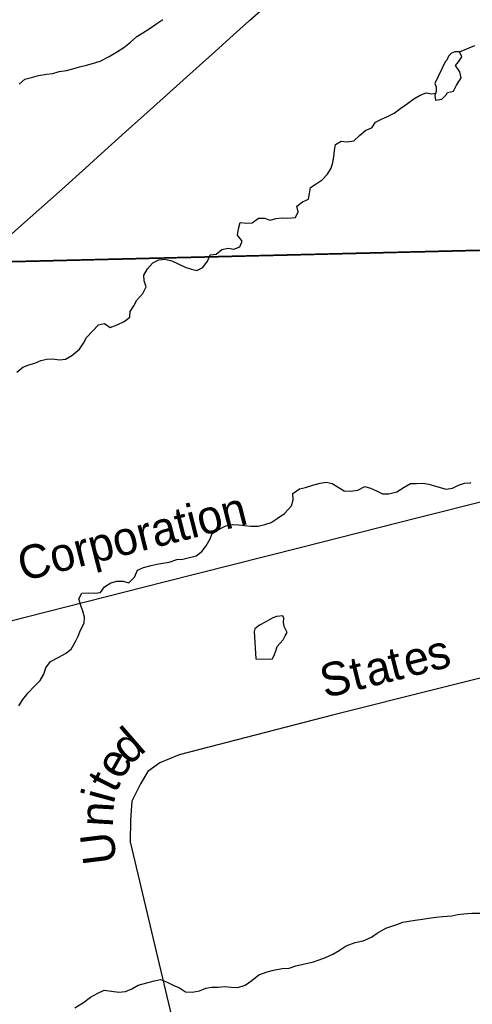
# Model space of a CAD drawing. Header units: feet. Extents: x 2113747 to 2516209, y 960708 to 1356798.
# Tile 127 of 253: x 2328583 to 2332625, y 1162361 to 1171152. Entities that reach past the tile are written whole.
import ezdxf

# ---------------------------------------------------------------- set-up
doc = ezdxf.new("R2010")
doc.units = ezdxf.units.FT
doc.header["$LTSCALE"] = 50
doc.header["$MEASUREMENT"] = 0
doc.linetypes.add('OhDOT_USTN3', pattern=[0.22, 0.165, -0.055])
doc.linetypes.add('rr2', pattern=[0])
for name, color, linetype in [('0_Xref', 7, 'Continuous'), ('GM_X_Minor_Lake', 5, 'Continuous'), ('GM_X_Minor_River', 5, 'Continuous'), ('GM_X_Rail_Line', 251, 'rr2'), ('GM_X_Rail_Line_Text', 251, 'Continuous'), ('GM_X_State_Route', 1, 'Continuous'), ('GM_X_Township', 251, 'OhDOT_USTN3')]:
    doc.layers.add(name, color=color, linetype=linetype)
doc.styles.add('Styledgn030', font='dgn030.shx')

# ---------------------------------------------------------------- blocks, each defined once
blk = doc.blocks.new('POR')
at = {"layer": 'GM_X_Minor_Lake'}
for p, q in [((2332383.059999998, 1170776.53), (2332291.229999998, 1170582.97)), ((2330693.119999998, 1165446.07), (2330839.149999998, 1165441.77))]:
    blk.add_line(p, q, dxfattribs=at)
at = {"layer": 'GM_X_Minor_Lake', "flags": 128}
for points in [[(2332291.229999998, 1170582.97), (2332301.589999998, 1170551.01), (2332302.029999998, 1170510.92), (2332290.439999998, 1170474.7), (2332296.909999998, 1170432.67), (2332352.799999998, 1170441.35), (2332390.369999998, 1170479.88), (2332404.119999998, 1170502.1), (2332455.999999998, 1170512.73), (2332483.389999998, 1170567.19), (2332526.659999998, 1170631.85), (2332512.049999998, 1170685.81), (2332475.439999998, 1170741.52), (2332503.049999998, 1170775.92), (2332532.539999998, 1170820.38), (2332510.059999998, 1170864.23), (2332470.049999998, 1170865.77), (2332440.189999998, 1170853.38), (2332412.489999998, 1170826.99), (2332398.889999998, 1170790.75), (2332383.059999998, 1170776.53)], [(2330839.149999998, 1165441.77), (2330845.019999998, 1165453.87), (2330856.789999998, 1165474.05), (2330870.289999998, 1165518.31), (2330883.879999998, 1165554.55), (2330907.559999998, 1165582.89), (2330937.189999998, 1165615.32), (2330954.769999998, 1165651.6), (2330970.429999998, 1165681.85), (2330945.849999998, 1165733.69), (2330939.399999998, 1165773.71), (2330942.989999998, 1165809.83), (2330932.769999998, 1165829.75), (2330876.849999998, 1165823.09), (2330844.999999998, 1165810.69), (2330781.389999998, 1165775.87), (2330723.719999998, 1165747.12), (2330684.099999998, 1165714.58), (2330678.389999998, 1165688.45), (2330693.119999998, 1165446.07)]]:
    blk.add_lwpolyline(points, dxfattribs=at)
at = {"layer": 'GM_X_Minor_River', "flags": 128}
for points in [[(2328577.739999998, 1170577.33), (2328629.229999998, 1170622.05), (2328689.089999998, 1170634.78), (2328750.869999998, 1170653.56), (2328822.709999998, 1170666.43), (2328880.649999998, 1170671.13), (2328934.469999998, 1170687.8), (2329000.339999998, 1170698.61), (2329058.159999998, 1170713.32), (2329115.969999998, 1170730.04), (2329179.799999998, 1170744.82), (2329233.639999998, 1170759.5), (2329301.369999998, 1170782.34), (2329380.899999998, 1170823.38), (2329456.389999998, 1170868.38), (2329511.999999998, 1170903.13), (2329571.469999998, 1170949.93), (2329628.889999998, 1171000.74), (2329682.499999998, 1171035.45), (2329738.099999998, 1171070.18), (2329807.569999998, 1171117.12), (2329861.149999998, 1171153.85)], [(2332510.059999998, 1170864.23), (2332647.599999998, 1170921.85)], [(2329682.559999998, 1168707.84), (2329711.899999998, 1168766.32), (2329695.299999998, 1168820.26), (2329690.739999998, 1168870.32), (2329724.099999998, 1168926.84), (2329773.479999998, 1168981.55), (2329827.179999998, 1169008.25), (2329879.109999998, 1169012.87), (2329943.249999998, 1168999.59), (2330005.579999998, 1168970.26), (2330059.869999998, 1168942.82), (2330116.089999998, 1168923.44), (2330166.179999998, 1168914), (2330219.879999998, 1168940.7), (2330259.239999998, 1168997.3), (2330284.599999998, 1169053.73), (2330336.549999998, 1169058.35), (2330388.079999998, 1169099.06), (2330443.939999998, 1169111.74), (2330494.009999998, 1169104.31), (2330547.789999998, 1169122.99), (2330569.229999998, 1169173.36), (2330528.629999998, 1169227.01), (2330535.999999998, 1169283.24), (2330551.339999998, 1169341.55), (2330607.419999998, 1169334.2), (2330659.369999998, 1169338.82), (2330716.889999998, 1169379.59), (2330768.889999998, 1169380.2), (2330819.089999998, 1169360.75), (2330870.929999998, 1169375.38), (2330926.849999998, 1169382.06), (2330978.849999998, 1169380.66), (2331046.789999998, 1169385.47), (2331070.219999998, 1169435.87), (2331057.639999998, 1169487.85), (2331109.219999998, 1169524.54), (2331160.939999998, 1169549.21), (2331170.379999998, 1169599.44), (2331179.769999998, 1169653.68), (2331231.399999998, 1169686.36), (2331284.999999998, 1169721.07), (2331332.409999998, 1169773.76), (2331363.819999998, 1169826.26), (2331379.249999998, 1169876.55), (2331388.689999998, 1169926.79), (2331394.039999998, 1169985), (2331403.449999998, 1170037.23), (2331455.129999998, 1170065.91), (2331505.179999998, 1170060.49), (2331567.039999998, 1170071.23), (2331618.519999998, 1170117.95), (2331673.969999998, 1170166.72), (2331727.749999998, 1170185.4), (2331761.159999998, 1170237.92), (2331814.859999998, 1170264.61), (2331874.569999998, 1170289.37), (2331928.239999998, 1170318.07), (2331985.739999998, 1170362.86), (2332047.269999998, 1170403.68), (2332102.799999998, 1170444.42), (2332160.409999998, 1170479.18), (2332212.189999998, 1170497.84), (2332264.269999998, 1170490.43), (2332297.609999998, 1170497.1)], [(2328556.579999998, 1168004.96), (2328612.079999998, 1168049.71), (2328665.839999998, 1168070.39), (2328719.669999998, 1168085.06), (2328771.399999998, 1168107.72), (2328825.239999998, 1168122.39), (2328877.219999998, 1168123), (2328937.299999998, 1168115.69), (2328993.239999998, 1168120.36), (2329048.839999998, 1168155.09), (2329116.219999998, 1168210.01), (2329153.619999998, 1168262.57), (2329179.029999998, 1168314.99), (2329232.389999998, 1168371.75), (2329287.769999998, 1168426.53), (2329339.619999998, 1168439.17), (2329390.009999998, 1168403.68), (2329453.719999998, 1168428.49), (2329515.399999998, 1168457.29), (2329566.949999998, 1168495.98), (2329568.389999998, 1168546.11), (2329603.789999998, 1168598.66), (2329629.229999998, 1168649.08), (2329682.559999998, 1168707.84)], [(2329163.149999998, 1165817), (2329148.539999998, 1165870.95), (2329127.959999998, 1165922.83), (2329111.299999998, 1165980.77), (2329136.739999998, 1166031.18), (2329198.679999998, 1166035.92), (2329252.699999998, 1166032.54), (2329304.619999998, 1166039.17), (2329340.049999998, 1166089.7), (2329395.649999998, 1166124.43), (2329449.479999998, 1166139.1), (2329507.469999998, 1166139.78), (2329557.629999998, 1166124.33), (2329607.049999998, 1166175.03), (2329636.349999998, 1166237.52), (2329690.069999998, 1166262.2), (2329755.869999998, 1166279.01), (2329807.719999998, 1166291.65), (2329861.619999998, 1166300.3), (2329919.499999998, 1166308.99), (2329985.239999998, 1166331.82), (2330041.179999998, 1166336.49), (2330098.999999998, 1166351.2), (2330158.859999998, 1166363.93), (2330210.409999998, 1166402.62), (2330247.819999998, 1166455.18), (2330283.129999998, 1166515.74), (2330302.559999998, 1166566.08), (2330364.129999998, 1166602.88), (2330423.799999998, 1166631.66), (2330487.649999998, 1166644.43), (2330539.649999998, 1166643.04), (2330591.729999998, 1166635.63), (2330647.789999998, 1166630.27), (2330713.769999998, 1166631.04), (2330771.619999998, 1166643.75), (2330827.399999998, 1166662.45), (2330880.999999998, 1166697.16), (2330946.469999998, 1166744.04), (2331011.679999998, 1166812.96), (2331025.089999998, 1166865.24), (2331022.459999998, 1166921.34), (2331081.979999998, 1166964.14), (2331135.819999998, 1166976.8), (2331201.579999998, 1166997.61), (2331265.389999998, 1167014.4), (2331319.279999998, 1167023.05), (2331373.399999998, 1167011.66), (2331425.769999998, 1166978.19), (2331482.109999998, 1166946.78), (2331538.169999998, 1166941.42), (2331604.029999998, 1166952.22), (2331665.679999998, 1166983.01), (2331715.819999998, 1166969.57), (2331768.109999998, 1166944.12), (2331824.379999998, 1166918.72), (2331878.369999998, 1166919.35), (2331950.169999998, 1166936.24), (2332017.669999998, 1166979.12), (2332073.299999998, 1167011.85), (2332127.289999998, 1167012.48), (2332183.249999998, 1167015.15), (2332237.369999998, 1167003.74), (2332287.519999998, 1166990.31), (2332337.679999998, 1166974.86), (2332391.819999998, 1166961.45), (2332447.709999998, 1166970.13), (2332501.429999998, 1166994.81), (2332555.189999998, 1167015.5), (2332609.159999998, 1167018.13), (2332613.129999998, 1167020.18)], [(2328576.149999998, 1165026.32), (2328611.509999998, 1165082.86), (2328658.829999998, 1165141.55), (2328714.159999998, 1165200.33), (2328767.589999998, 1165251.07), (2328798.919999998, 1165309.57), (2328816.279999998, 1165365.91), (2328859.639999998, 1165422.55), (2328933.189999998, 1165461.5), (2328992.809999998, 1165494.27), (2329044.389999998, 1165530.96), (2329077.679999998, 1165593.48), (2329105.059999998, 1165647.93), (2329126.469999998, 1165700.31), (2329157.729999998, 1165764.81), (2329163.149999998, 1165817)], [(2331577.589999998, 1162912.63), (2331649.389999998, 1162929.52), (2331725.029999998, 1162960.47), (2331776.609999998, 1162997.16), (2331854.119999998, 1163040.16), (2331949.709999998, 1163075.36), (2332003.459999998, 1163096.04), (2332057.379999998, 1163102.69), (2332113.279999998, 1163111.35), (2332179.149999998, 1163122.15), (2332233.039999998, 1163130.8), (2332300.929999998, 1163139.62), (2332358.869999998, 1163144.3), (2332442.789999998, 1163151.31), (2332496.639999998, 1163163.96), (2332550.569999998, 1163168.6), (2332620.489999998, 1163175.44), (2332694.479999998, 1163174.29)], [(2329076.519999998, 1162330.05), (2329151.959999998, 1162379.05), (2329215.439999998, 1162423.89), (2329281.019999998, 1162460.74), (2329336.709999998, 1162487.46), (2329402.779999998, 1162480.21), (2329468.899999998, 1162468.96), (2329526.819999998, 1162475.65), (2329584.519999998, 1162500.38), (2329642.149999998, 1162533.13), (2329719.929999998, 1162552.08), (2329785.709999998, 1162570.9), (2329839.559999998, 1162583.56), (2329899.839999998, 1162558.2), (2329960.119999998, 1162530.84), (2330010.359999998, 1162509.38), (2330064.779999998, 1162471.93), (2330124.809999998, 1162468.63), (2330188.649999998, 1162481.41), (2330244.389999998, 1162504.11), (2330296.259999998, 1162514.74), (2330354.249999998, 1162515.42), (2330416.189999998, 1162520.15), (2330470.239999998, 1162514.77), (2330530.269999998, 1162511.47), (2330596.019999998, 1162532.29), (2330655.529999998, 1162575.08), (2330718.949999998, 1162625.94), (2330792.659999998, 1162650.85), (2330850.459999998, 1162667.57), (2330928.299999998, 1162680.51), (2330990.259999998, 1162683.24), (2331050.019999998, 1162703.99), (2331115.829999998, 1162720.8), (2331205.599999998, 1162739.9), (2331257.379999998, 1162758.54), (2331315.129999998, 1162779.27), (2331380.779999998, 1162810.11), (2331436.399999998, 1162842.83), (2331499.929999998, 1162883.66), (2331577.589999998, 1162912.63)]]:
    blk.add_lwpolyline(points, dxfattribs=at)
at = {"layer": 'GM_X_Rail_Line', "flags": 128}
for points in [[(2311084.142196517, 1155295.631886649), (2311201.298041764, 1155244.410906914), (2311779.761265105, 1154993.134601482), (2312158.096510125, 1154829.541142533), (2312511.263530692, 1154680.155552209), (2312579.867239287, 1154653.363571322), (2312659.431303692, 1154623.730016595), (2312734.935977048, 1154598.561792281), (2312819.77724981, 1154574.611385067), (2312911.925426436, 1154553.09661288), (2313002.449846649, 1154535.641231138), (2313079.578276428, 1154526.304631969), (2313137.221629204, 1154520.621484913), (2313207.449094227, 1154515.750214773), (2313273.617168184, 1154513.314580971), (2313355.210928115, 1154514.938336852), (2313438.022505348, 1154518.997727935), (2313496.477736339, 1154524.680875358), (2313582.942765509, 1154535.235292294), (2313663.724647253, 1154549.443158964), (2313733.952112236, 1154564.462907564), (2313805.397394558, 1154582.730167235), (2313874.812981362, 1154603.027122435), (2313933.674151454, 1154623.730016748), (2313987.258113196, 1154643.215093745), (2314052.208369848, 1154670.007075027), (2314110.663600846, 1154695.175299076), (2314178.861370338, 1154729.680122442), (2314238.12847953, 1154761.749312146), (2314287.247111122, 1154792.19474496), (2314347.732037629, 1154830.353021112), (2314403.345694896, 1154868.105357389), (2314454.494022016, 1154906.669572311), (2314510.107679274, 1154949.699117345), (2314568.96884937, 1154998.005870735), (2314636.354740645, 1155056.05516289), (2314832.42332794, 1155228.579281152), (2314973.080044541, 1155351.819291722), (2315132.006386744, 1155490.00406575), (2315563.11371531, 1155867.527431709), (2316002.745765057, 1156251.545823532), (2316564.971424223, 1156745.573713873), (2317033.425150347, 1157155.166270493), (2317397.552526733, 1157473.422527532), (2317716.21472345, 1157753.520509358), (2318035.688798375, 1158033.212552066), (2318363.687594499, 1158320.211497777), (2318636.072733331, 1158557.685875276), (2319103.308642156, 1158967.684369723), (2319901.384920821, 1159667.929323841), (2320479.848144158, 1160174.541326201), (2320858.589328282, 1160507.817330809), (2321081.449896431, 1160701.044344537), (2321691.576369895, 1161236.072083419), (2321957.466483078, 1161469.081129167), (2322300.079086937, 1161769.882005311), (2322646.345142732, 1162073.118516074), (2322831.453374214, 1162234.276339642), (2322971.502365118, 1162357.275888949), (2323322.639690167, 1162664.165851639), (2323627.499957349, 1162931.273781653), (2323944.538397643, 1163209.748007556), (2325171.692309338, 1164282.645059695), (2325292.256223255, 1164386.159531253), (2325419.72110194, 1164490.485880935), (2325528.512781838, 1164574.109336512), (2325617.413445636, 1164640.277410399), (2325709.155683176, 1164705.227666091), (2325815.105789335, 1164777.890766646), (2325919.432139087, 1164844.870718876), (2326046.085139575, 1164921.999147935), (2326146.758037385, 1164980.048440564), (2326252.302204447, 1165039.315549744), (2326360.687945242, 1165096.147024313), (2326471.837046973, 1165151.649692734), (2326622.924606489, 1165222.394085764), (2326704.924305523, 1165257.71078739), (2326786.924004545, 1165292.21561168), (2326877.448424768, 1165328.344191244), (2326985.428226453, 1165370.155919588), (2327083.665489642, 1165404.660743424), (2327181.496813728, 1165437.947749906), (2327262.278695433, 1165463.52191434), (2327363.357532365, 1165493.967346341), (2327448.604744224, 1165517.917753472), (2329872.873073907, 1166131.697678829), (2331086.630995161, 1166439.399519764), (2332141.666726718, 1166706.507450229), (2332782.644572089, 1166868.883091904), (2333532.008158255, 1167059.67447084), (2334384.88621597, 1167274.416256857), (2334706.795925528, 1167358.851590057), (2334794.478772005, 1167384.01981497), (2334871.201262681, 1167407.970222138), (2335041.289747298, 1167463.177940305), (2335188.23970298, 1167515.950023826), (2335342.090623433, 1167576.029011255), (2335459.812963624, 1167625.553581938), (2335572.258095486, 1167677.919724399), (2335676.178506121, 1167726.632417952), (2335804.455263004, 1167791.176736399), (2335945.722071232, 1167865.869531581), (2336076.028523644, 1167939.750448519), (2336252.206094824, 1168046.918372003), (2336353.690870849, 1168113.898324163), (2336444.215291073, 1168175.195128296), (2336530.27438113, 1168236.491933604), (2336622.828496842, 1168303.877826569), (2336727.966724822, 1168384.659707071), (2336898.461148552, 1168518.619610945), (2337083.569380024, 1168663.539871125), (2337215.905527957, 1168763.400890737), (2337357.172336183, 1168862.85597124), (2337527.666759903, 1168974.895163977)], [(2336679.84663092, 1165745.498504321), (2336557.416875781, 1165737.048521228), (2334697.090596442, 1165727.57854017), (2334461.511067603, 1165698.328598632), (2334242.421505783, 1165655.738683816), (2334009.421971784, 1165618.76875779), (2333799.6123914, 1165563.838867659), (2333298.753393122, 1165425.019145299), (2331375.447239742, 1164942.890109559), (2330006.519977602, 1164588.360818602), (2329834.810321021, 1164517.020961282), (2329728.450533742, 1164440.151115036), (2329661.250668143, 1164328.341338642), (2329584.350821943, 1164173.811647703), (2329571.790847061, 1164006.52198229), (2329570.070850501, 1163811.972371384), (2330049.559891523, 1161792.816409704), (2330333.359323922, 1160731.048533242), (2330470.769049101, 1160116.259762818), (2330526.768937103, 1159862.11027112), (2330549.078892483, 1159160.631674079), (2330569.228852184, 1156985.496024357), (2330575.368839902, 1154841.630312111), (2330546.878896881, 1154639.800715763), (2330489.539011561, 1154467.771059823), (2330402.319186, 1154318.331358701), (2330289.379411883, 1154168.851657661), (2329505.00098064, 1153426.663142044), (2329380.201230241, 1153297.22340092), (2329284.201422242, 1153163.723667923), (2329243.261504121, 1153029.813935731), (2329214.201562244, 1152875.844243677), (2329213.981562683, 1152692.074611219), (2329256.681477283, 1152057.445880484), (2329245.701499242, 1151849.456296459), (2329250.581489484, 1151701.73659188), (2329222.60154544, 1151503.486988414), (2329152.501685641, 1151267.087461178), (2329083.50182364, 1150986.398022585), (2329035.981918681, 1150779.888435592), (2329030.131930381, 1150582.208830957), (2329071.021848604, 1150429.399136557), (2329171.571647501, 1150282.86942964), (2329319.4713517, 1150133.349728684), (2329464.691061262, 1150043.029909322), (2329580.510829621, 1150004.639986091), (2329902.621390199, 1149979.425501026)]]:
    blk.add_lwpolyline(points, dxfattribs=at)
at = {"layer": 'GM_X_State_Route', "flags": 128}
blk.add_lwpolyline([(2328418.840989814, 1169153.388009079), (2328572.508199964, 1169292.608916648), (2328962.107158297, 1169638.802449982), (2329174.114608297, 1169830.009416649), (2329310.36761663, 1169953.434366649), (2329527.230699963, 1170149.103266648), (2329691.206749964, 1170295.559666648), (2329893.43731663, 1170478.105233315), (2330044.093183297, 1170611.963233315), (2330189.20444163, 1170743.819924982), (2330326.40889163, 1170865.210758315), (2330493.862624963, 1171017.605466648), (2330634.938458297, 1171145.426733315), (2330884.445833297, 1171368.621824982), (2330998.782874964, 1171470.426083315), (2331087.168524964, 1171554.382608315), (2331651.242199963, 1172060.582383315), (2332210.197774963, 1172562.221799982), (2332554.389999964, 1172876.197549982), (2333063.247249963, 1173335.579833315)], dxfattribs=at)
at = {"layer": 'GM_X_Township', "flags": 128}
for points in [[(2328174.653641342, 1195266.609461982), (2330756.318839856, 1195208.406991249), (2336453.507083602, 1195161.109672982), (2338450.182976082, 1195156.874746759), (2340041.449907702, 1195153.499688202), (2340984.978020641, 1195137.559720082), (2344004.701981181, 1195133.679727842), (2347305.735379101, 1195156.479682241), (2353908.166545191, 1195164.073583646), (2353946.472097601, 1190013.629967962), (2354010.661969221, 1187061.995871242), (2354040.411909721, 1184707.640579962), (2354064.311861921, 1181402.667189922), (2354255.731479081, 1169691.230612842), (2337592.175209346, 1169175.190249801), (2337502.395791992, 1169178.998847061), (2337093.624016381, 1169168.156094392), (2336806.047346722, 1169160.528066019), (2333725.040060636, 1169120.628090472), (2332930.173006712, 1169098.445754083), (2328408.376027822, 1168988.925043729), (2328406.963701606, 1169147.714551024), (2328359.761746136, 1174454.686247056), (2328255.735384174, 1182375.384132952), (2328244.03023379, 1184236.391627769), (2328270.019257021, 1188810.468829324), (2328207.918533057, 1193014.615202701), (2328174.653641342, 1195266.609461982)], [(2328408.376027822, 1168988.925043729), (2332930.173006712, 1169098.445754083), (2333725.040060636, 1169120.628090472), (2336806.047346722, 1169160.528066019), (2337093.624016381, 1169168.156094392), (2337502.395791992, 1169178.998847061), (2337592.175209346, 1169175.190249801), (2354255.731479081, 1169691.230612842), (2354503.733285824, 1155149.611943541), (2354511.135080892, 1154715.606712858), (2354683.830622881, 1144589.580816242), (2341636.444058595, 1144533.819617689), (2338847.717211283, 1144449.996971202), (2338701.239454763, 1144445.594190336), (2331533.956504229, 1144357.964521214), (2329035.380370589, 1144312.519211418), (2328740.751452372, 1144306.70416698), (2328572.115163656, 1144328.025996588), (2328569.461898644, 1144727.636634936), (2328524.642545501, 1151477.919868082), (2328502.448618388, 1154820.567263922), (2328460.370255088, 1159751.363463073), (2328446.725761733, 1160089.794630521), (2328408.376027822, 1168988.925043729)]]:
    blk.add_lwpolyline(points, dxfattribs=at)
at = {"layer": 'GM_X_Rail_Line_Text', "char_height": 299.0000000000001, "attachment_point": 7, "line_spacing_factor": 0.8, "style": 'Styledgn030'}
for s, insert, rotation in [('{\\Fdgn000|c0;\\C256;Corporation}', (2328632.204947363, 1166048.929263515), 14.294041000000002), ('{\\Fdgn000|c0;\\C256;t}', (2331918.364156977, 1165241.753983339), 14.195917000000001), ('{\\Fdgn000|c0;\\C256;e}', (2332050.576311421, 1165275.201411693), 14.190946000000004), ('{\\Fdgn000|c0;\\C256;s}', (2332259.65363784, 1165328.062473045), 14.198089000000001), ('{\\Fdgn000|c0;\\C256;S}', (2331308.887190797, 1165089.486010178), 13.829334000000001), ('{\\Fdgn000|c0;\\C256;t}', (2331576.901584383, 1165155.4607704), 14.172819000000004), ('{\\Fdgn000|c0;\\C256;a}', (2331709.240818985, 1165188.88977443), 14.185176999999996), ('{\\Fdgn000|c0;\\C256;d}', (2329561.163867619, 1164484.979217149), 40.97297300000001), ('{\\Fdgn000|c0;\\C256;e}', (2329499.216665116, 1164351.096671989), 60.56715799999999), ('{\\Fdgn000|c0;\\C256;t}', (2329441.55691064, 1164237.296334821), 63.04398), ('{\\Fdgn000|c0;\\C256;i}', (2329420.939243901, 1164144.813157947), 74.8265), ('{\\Fdgn000|c0;\\C256;n}', (2329413.403928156, 1163940.460901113), 86.668823), ('{\\Fdgn000|c0;\\C256;U}', (2329455.314855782, 1163628.014682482), 97.03353099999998)]:
    blk.add_mtext(s, dxfattribs=dict(at, insert=insert, rotation=rotation))

msp = doc.modelspace()

# ---------------------------------------------------------------- block references
at = {"layer": '0_Xref'}
msp.add_blockref('POR', (0, 0), dxfattribs=at)

doc.saveas('drawing.dxf')
